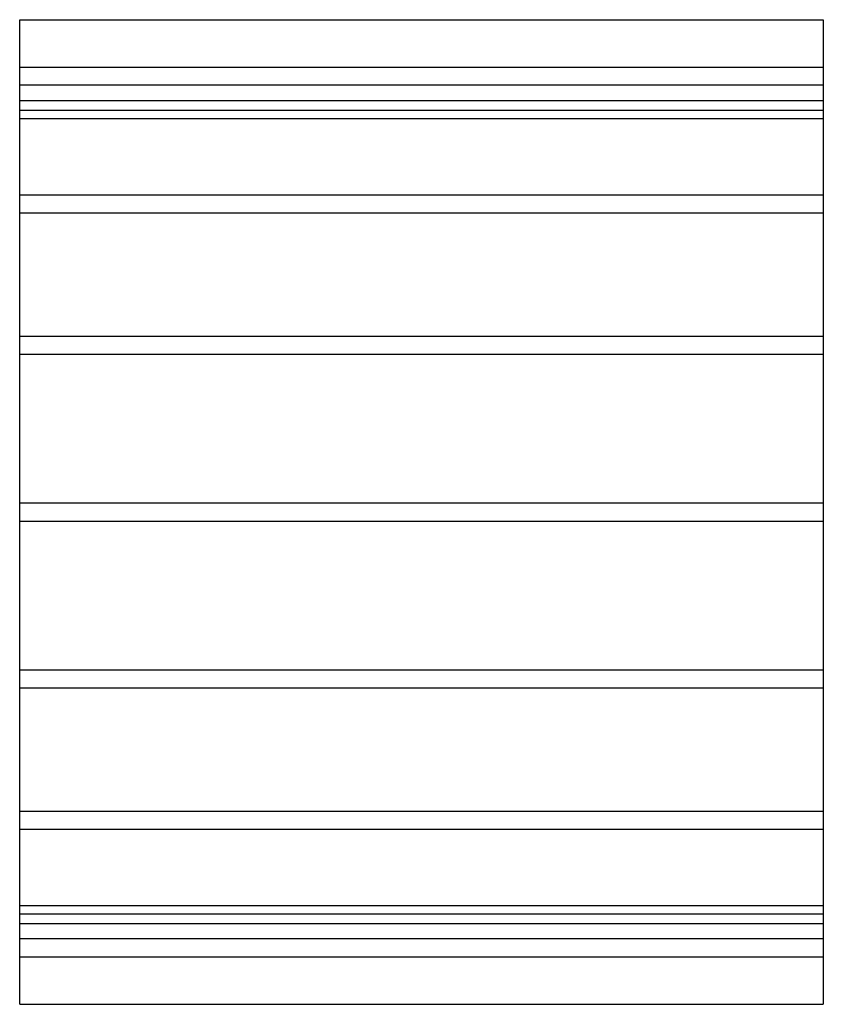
# Model space of a CAD drawing. Header units: millimetres. Extents: x -355 to 355, y -435 to 435.
import ezdxf

# ---------------------------------------------------------------- set-up
doc = ezdxf.new("R2010")
doc.units = ezdxf.units.MM
doc.layers.add('HIDDEN', color=7, linetype='Continuous')
doc.layers.add('THICK', color=7, linetype='Continuous')

msp = doc.modelspace()

# ---------------------------------------------------------------- linework, layer by layer
at = {"layer": 'HIDDEN'}
for p, q in [((-355, 393), (355, 393)), ((355, 377), (-355, 377)), ((-355, 363.69), (355, 363.69)), ((-355, 363.69), (355, 363.69)), ((-355, 355), (355, 355)), ((-355, 347.69), (355, 347.69)), ((-355, 347.69), (355, 347.69)), ((-355, 280.24), (355, 280.24)), ((-355, 280.24), (355, 280.24)), ((-355, 264.24), (355, 264.24)), ((-355, 264.24), (355, 264.24)), ((-355, 155.33), (355, 155.33)), ((-355, 155.33), (355, 155.33)), ((-355, 139.33), (355, 139.33)), ((-355, 139.33), (355, 139.33)), ((-355, 8), (355, 8)), ((-355, 8), (355, 8)), ((-355, -8), (355, -8)), ((-355, -8), (355, -8)), ((-355, -139.33), (355, -139.33)), ((-355, -139.33), (355, -139.33)), ((-355, -155.33), (355, -155.33)), ((-355, -155.33), (355, -155.33)), ((-355, -264.24), (355, -264.24)), ((-355, -264.24), (355, -264.24)), ((-355, -280.24), (355, -280.24)), ((-355, -280.24), (355, -280.24)), ((-355, -347.69), (355, -347.69)), ((-355, -347.69), (355, -347.69)), ((-355, -355), (355, -355)), ((-355, -363.69), (355, -363.69)), ((-355, -363.69), (355, -363.69)), ((355, -377), (-355, -377)), ((-355, -393), (355, -393))]:
    msp.add_line(p, q, dxfattribs=at)
at = {"layer": 'THICK'}
for p, q in [((-355, 0), (-355, 435)), ((-355, 435), (355, 435)), ((355, 435), (355, 0)), ((355, 0), (355, -435)), ((-355, -435), (-355, 0)), ((-355, -435), (355, -435))]:
    msp.add_line(p, q, dxfattribs=at)

doc.saveas('drawing.dxf')
